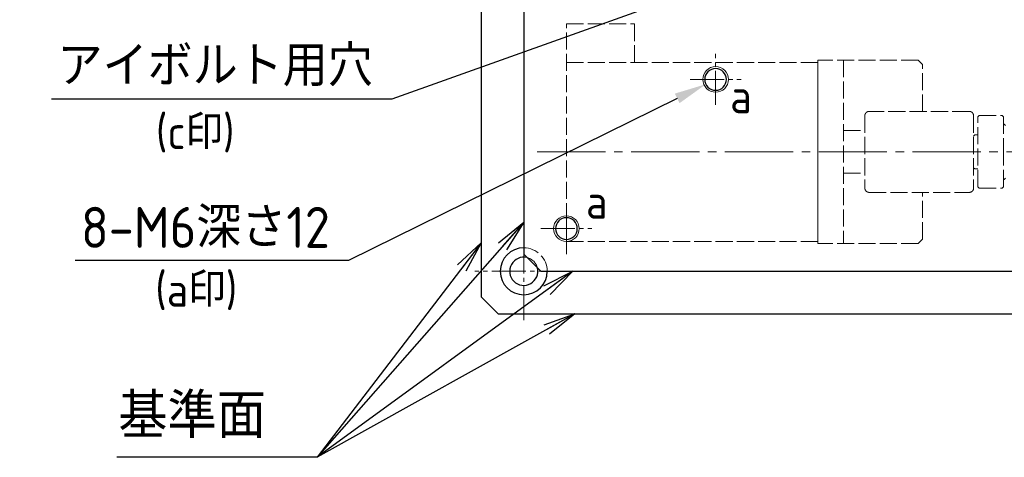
# Model space of a CAD drawing. Header units: millimetres. Extents: x 8809 to 9805, y 1960 to 2646.
# Tile 7 of 48: x 8809 to 9040, y 2099 to 2201. Entities that reach past the tile are written whole.
import ezdxf

# ---------------------------------------------------------------- set-up
doc = ezdxf.new("R2010")
doc.units = ezdxf.units.MM
doc.header["$LTSCALE"] = 0.8
doc.linetypes.add('GEN3', pattern=[6.25, 5, -1.25])
doc.linetypes.add('GEN7', pattern=[13.75, 10, -1.25, 1.25, -1.25])
doc.layers.get('0').update_dxf_attribs({"lineweight": 30})
for name, color, linetype, lineweight in [('3', 6, 'GEN3', 15), ('5', 3, 'Continuous', 15), ('6', 2, 'Continuous', 15), ('7', 4, 'GEN7', 15)]:
    doc.layers.add(name, color=color, linetype=linetype, lineweight=lineweight)
doc.styles.get("Standard").update_dxf_attribs({"font": 'ISOCP.SHX', "bigfont": 'EXTFONT.SHX'})
doc.dimstyles.new('GEN-ISO', dxfattribs={"dimtxt": 3.2, "dimasz": 2.5, "dimexe": 1, "dimexo": 0.5, "dimgap": 1, "dimtad": 1, "dimdec": 3, "dimdsep": 46, "dimtxsty": 'STANDARD', "dimblk1": 'OPEN', "dimblk2": 'OPEN', "dimsah": 1, "dimcen": 0, "dimclrd": 256, "dimclre": 256, "dimclrt": 2, "dimadec": 0, "dimazin": 0, "dimtp": 0.1, "dimtm": 0.1, "dimtfac": 0.71, "dimtdec": 3, "dimtmove": 0, "dimatfit": 3, "dimldrblk": 'OPEN', "dimfxl": 1, "dimtzin": 0, "dimarcsym": 0})
doc.dimstyles.new('GEN-ISO$3', dxfattribs={"dimtxt": 3.2, "dimasz": 2.5, "dimexe": 1, "dimexo": 0.5, "dimgap": 1, "dimtad": 1, "dimtoh": 1, "dimdec": 3, "dimdsep": 46, "dimtxsty": 'STANDARD', "dimblk2": 'OPEN', "dimcen": 0, "dimclrd": 256, "dimclre": 256, "dimclrt": 2, "dimadec": 0, "dimazin": 0, "dimtp": 0.1, "dimtm": 0.1, "dimtfac": 0.71, "dimtdec": 3, "dimtofl": 0, "dimtmove": 0, "dimatfit": 0, "dimldrblk": 'OPEN', "dimfxl": 1, "dimtzin": 0, "dimarcsym": 0})

# ---------------------------------------------------------------- blocks, each defined once
blk = doc.blocks.new('*D331')
at = {"layer": '5', "lineweight": -2, "transparency": 16777216}
for p, q in [((8963.4, 2183.01), (8886.29, 2144.95)), ((8886.29, 2144.95), (8822.23, 2144.95))]:
    blk.add_line(p, q, dxfattribs=at)
at = {"layer": '5', "transparency": 16777216}
blk.add_solid([(8962.84, 2184.13), (8963.95, 2181.89), (8970.12, 2186.33)], dxfattribs=at)
at = {"layer": 'DEFPOINTS', "color": 0, "transparency": 16777216}
for p in [(8974.7, 2188.59), (8970.12, 2186.33)]:
    blk.add_point(p, dxfattribs=at)
at = {"layer": '5', "color": 2, "transparency": 16777216, "insert": (8852.76, 2152.75), "char_height": 9.6, "attachment_point": 5}
blk.add_mtext('8-M6深さ12', dxfattribs=at)
blk = doc.blocks.new('_OPEN')
at = {"color": 0, "linetype": 'ByBlock'}
for p, q in [((-1, 0.167), (0, 0)), ((0, 0), (-1, -0.167)), ((0, 0), (-1, 0))]:
    blk.add_line(p, q, dxfattribs=at)
blk = doc.blocks.new('*D332')
at = {"layer": '5', "lineweight": -2, "transparency": 16777216}
for p, q in [((8995.64, 2218.26), (8896.44, 2182.83)), ((8896.44, 2182.83), (8816.64, 2182.83))]:
    blk.add_line(p, q, dxfattribs=at)
at = {"layer": '5', "transparency": 16777216}
blk.add_solid([(8995.22, 2219.43), (8996.06, 2217.08), (9002.7, 2220.78)], dxfattribs=at)
at = {"layer": 'DEFPOINTS', "color": 0, "transparency": 16777216}
for p in [(9012.12, 2224.14), (9002.7, 2220.78)]:
    blk.add_point(p, dxfattribs=at)
at = {"layer": '5', "color": 2, "transparency": 16777216, "insert": (8855.04, 2190.63), "char_height": 9.6, "attachment_point": 5}
blk.add_mtext('アイボルト用穴', dxfattribs=at)

msp = doc.modelspace()

# ---------------------------------------------------------------- linework, layer by layer
for p, q in [((8917.4089, 2448.4582), (8917.4089, 2136.4582)), ((8917.4089, 2448.4582), (8917.4089, 2136.4582)), ((8917.4089, 2136.4582), (8921.4089, 2132.4582)), ((8917.4089, 2136.4582), (8921.4089, 2132.4582)), ((8921.4089, 2132.4582), (9233.4089, 2132.4582)), ((8921.4089, 2132.4582), (9233.4089, 2132.4582))]:
    msp.add_line(p, q)
at = {"ltscale": 2}
for p, q in [((8927.4089, 2438.4582), (8927.4089, 2146.4582)), ((8931.4089, 2142.4582), (8927.4089, 2146.4582)), ((8931.4089, 2142.4582), (9223.4089, 2142.4582))]:
    msp.add_line(p, q, dxfattribs=at)
at = {"ltscale": 2, "extrusion": (0, 0, -1)}
for centre in [(-8972.4089, 2187.4582), (-8937.4089, 2152.4582)]:
    msp.add_circle(centre, 2.55, dxfattribs=at)
for radius, start, end in [(5.5, 90, 0), (3.3, 76.007583, 13.992417)]:
    msp.add_arc((8927.4089, 2142.4582), radius, start, end)
at = {"layer": '3'}
for p, q in [((8937.4088, 2149.4585), (8937.4088, 2200.4585)), ((8937.4088, 2200.4585), (8953.4088, 2200.4585)), ((8953.4088, 2191.4585), (8953.4088, 2200.4585)), ((8937.4088, 2191.4585), (8996.4088, 2191.4585)), ((8996.4099, 2149.4585), (8996.4077, 2191.4585)), ((9019.9088, 2191.9581), (8996.4088, 2191.9581)), ((8996.4088, 2148.9581), (8996.4088, 2191.9581)), ((8996.4088, 2149.4585), (8996.4088, 2191.4585)), ((9002.4088, 2191.9581), (9002.4088, 2148.9581)), ((9019.9088, 2191.9581), (9020.9088, 2190.9581)), ((8996.4088, 2190.4585), (8996.4088, 2150.4585)), ((8996.4088, 2190.4581), (8996.4088, 2150.4581)), ((9020.9088, 2179.9581), (9020.9088, 2190.9581)), ((9031.9088, 2179.9533), (9008.4088, 2179.9533)), ((9007.4088, 2178.9528), (9007.4088, 2161.9634)), ((9032.9088, 2178.9528), (9032.9088, 2161.9634)), ((9034.2089, 2178.958), (9033.9089, 2178.658)), ((9033.9089, 2162.258), (9033.9089, 2178.658)), ((9034.2089, 2178.958), (9039.6089, 2178.958)), ((9039.6089, 2178.958), (9039.9088, 2178.658)), ((9039.9089, 2178.658), (9039.9089, 2170.458)), ((9039.9089, 2176.958), (9039.9089, 2178.658)), ((9002.4088, 2175.4581), (9007.4088, 2175.4581)), ((9039.9089, 2176.958), (9040.1089, 2176.958)), ((9040.4089, 2176.658), (9040.1089, 2176.958)), ((9033.2089, 2174.458), (9032.9089, 2174.158)), ((9033.2089, 2174.458), (9033.9089, 2174.458)), ((9039.9089, 2162.258), (9039.9089, 2170.458)), ((9032.9089, 2166.758), (9033.2089, 2166.458)), ((9033.2089, 2166.458), (9033.9089, 2166.458)), ((9002.4088, 2165.4581), (9007.4088, 2165.4581)), ((9039.9089, 2163.958), (9040.1089, 2163.958)), ((9040.1089, 2163.958), (9040.4089, 2164.258)), ((9034.2089, 2161.9579), (9033.9089, 2162.258)), ((9034.2089, 2161.958), (9039.6089, 2161.958)), ((9039.6089, 2161.958), (9039.9089, 2162.258)), ((9008.4088, 2160.9628), (9031.9088, 2160.9628)), ((9020.9088, 2149.9581), (9020.9088, 2160.9581)), ((9020.9088, 2149.9581), (9019.9088, 2148.9581)), ((8937.4088, 2149.4585), (8996.4088, 2149.4585)), ((9019.9088, 2148.9581), (8996.4088, 2148.9581))]:
    msp.add_line(p, q, dxfattribs=at)
for points in [[(9007.4088, 2178.9528), (9007.4088, 2178.9596), (9007.409, 2178.9735), (9007.4094, 2178.9876), (9007.4096, 2178.9947), (9007.41, 2179.0018), (9007.4108, 2179.0161), (9007.4118, 2179.0306), (9007.413, 2179.0451), (9007.4145, 2179.0597), (9007.4162, 2179.0744), (9007.4171, 2179.0817), (9007.4181, 2179.0891), (9007.4202, 2179.1038), (9007.4226, 2179.1185), (9007.4252, 2179.1332), (9007.428, 2179.1479), (9007.431, 2179.1626), (9007.4326, 2179.1699), (9007.4342, 2179.1771), (9007.4377, 2179.1917), (9007.4413, 2179.2061), (9007.4432, 2179.2132), (9007.4452, 2179.2204), (9007.4492, 2179.2346), (9007.4535, 2179.2486), (9007.4557, 2179.2556), (9007.4579, 2179.2625), (9007.4625, 2179.2763), (9007.4672, 2179.2898), (9007.4721, 2179.3032), (9007.4771, 2179.3163), (9007.4822, 2179.3292), (9007.4848, 2179.3356), (9007.4875, 2179.3419), (9007.493, 2179.3547), (9007.4987, 2179.3675), (9007.5047, 2179.3804), (9007.5109, 2179.3934), (9007.5174, 2179.4063), (9007.5207, 2179.4128), (9007.5241, 2179.4193), (9007.531, 2179.4322), (9007.5382, 2179.4451), (9007.5456, 2179.4579), (9007.5532, 2179.4707), (9007.561, 2179.4834), (9007.565, 2179.4897), (9007.569, 2179.496), (9007.5772, 2179.5085), (9007.5856, 2179.5209), (9007.5942, 2179.5331), (9007.6029, 2179.5452), (9007.6118, 2179.5572), (9007.6163, 2179.5631), (9007.6209, 2179.5689), (9007.63, 2179.5805), (9007.6393, 2179.5918), (9007.6487, 2179.603), (9007.6582, 2179.6139), (9007.6678, 2179.6246), (9007.6726, 2179.6299), (9007.6774, 2179.6351), (9007.687, 2179.6453), (9007.6967, 2179.6553), (9007.7016, 2179.6602), (9007.7064, 2179.665), (9007.7164, 2179.6747), (9007.7266, 2179.6844), (9007.7318, 2179.6892), (9007.7371, 2179.694), (9007.7478, 2179.7036), (9007.7587, 2179.7131), (9007.7698, 2179.7225), (9007.7812, 2179.7318), (9007.7927, 2179.7409), (9007.7986, 2179.7455), (9007.8045, 2179.75), (9007.8164, 2179.7589), (9007.8285, 2179.7676), (9007.8407, 2179.7762), (9007.8531, 2179.7846), (9007.8656, 2179.7928), (9007.8719, 2179.7969), (9007.8782, 2179.8009), (9007.8909, 2179.8087), (9007.9037, 2179.8163), (9007.9165, 2179.8237), (9007.9294, 2179.8309), (9007.9423, 2179.8378), (9007.9488, 2179.8412), (9007.9553, 2179.8445), (9007.9682, 2179.851), (9007.9812, 2179.8572), (9007.994, 2179.8632), (9008.0069, 2179.869), (9008.0196, 2179.8745), (9008.026, 2179.8771), (9008.0324, 2179.8797), (9008.0453, 2179.8849), (9008.0584, 2179.8899), (9008.0717, 2179.8948), (9008.0853, 2179.8995), (9008.099, 2179.9041), (9008.1059, 2179.9063), (9008.1129, 2179.9085), (9008.127, 2179.9128), (9008.1412, 2179.9168), (9008.1483, 2179.9188), (9008.1555, 2179.9207), (9008.1699, 2179.9244), (9008.1844, 2179.9278), (9008.1917, 2179.9295), (9008.199, 2179.9311), (9008.2136, 2179.9341), (9008.2283, 2179.9369), (9008.243, 2179.9395), (9008.2577, 2179.9418), (9008.2725, 2179.944), (9008.2798, 2179.945), (9008.2872, 2179.9459), (9008.3018, 2179.9476), (9008.3164, 2179.949), (9008.331, 2179.9503), (9008.3454, 2179.9513), (9008.3597, 2179.9521), (9008.3668, 2179.9524), (9008.3739, 2179.9527), (9008.388, 2179.9531), (9008.4019, 2179.9533), (9008.4088, 2179.9533)], [(9008.4088, 2179.9533), (9008.4019, 2179.9533), (9008.388, 2179.9531), (9008.3739, 2179.9527), (9008.3668, 2179.9524), (9008.3597, 2179.9521), (9008.3454, 2179.9513), (9008.331, 2179.9503), (9008.3164, 2179.949), (9008.3018, 2179.9476), (9008.2872, 2179.9459), (9008.2798, 2179.945), (9008.2725, 2179.944), (9008.2577, 2179.9418), (9008.243, 2179.9395), (9008.2283, 2179.9369), (9008.2136, 2179.9341), (9008.199, 2179.9311), (9008.1917, 2179.9295), (9008.1844, 2179.9278), (9008.1699, 2179.9244), (9008.1555, 2179.9207), (9008.1483, 2179.9188), (9008.1412, 2179.9168), (9008.127, 2179.9128), (9008.1129, 2179.9085), (9008.1059, 2179.9063), (9008.099, 2179.9041), (9008.0853, 2179.8995), (9008.0717, 2179.8948), (9008.0584, 2179.8899), (9008.0453, 2179.8849), (9008.0324, 2179.8797), (9008.026, 2179.8771), (9008.0196, 2179.8745), (9008.0069, 2179.869), (9007.994, 2179.8632), (9007.9812, 2179.8572), (9007.9682, 2179.851), (9007.9553, 2179.8445), (9007.9488, 2179.8412), (9007.9423, 2179.8378), (9007.9294, 2179.8309), (9007.9165, 2179.8237), (9007.9037, 2179.8163), (9007.8909, 2179.8087), (9007.8782, 2179.8009), (9007.8719, 2179.7969), (9007.8656, 2179.7928), (9007.8531, 2179.7846), (9007.8407, 2179.7762), (9007.8285, 2179.7676), (9007.8164, 2179.7589), (9007.8045, 2179.75), (9007.7986, 2179.7455), (9007.7927, 2179.7409), (9007.7812, 2179.7318), (9007.7698, 2179.7225), (9007.7587, 2179.7131), (9007.7478, 2179.7036), (9007.7371, 2179.694), (9007.7318, 2179.6892), (9007.7266, 2179.6844), (9007.7164, 2179.6747), (9007.7064, 2179.665), (9007.7016, 2179.6602), (9007.6967, 2179.6553), (9007.687, 2179.6453), (9007.6774, 2179.6351), (9007.6726, 2179.6299), (9007.6678, 2179.6246), (9007.6582, 2179.6139), (9007.6487, 2179.603), (9007.6393, 2179.5918), (9007.63, 2179.5805), (9007.6209, 2179.5689), (9007.6163, 2179.5631), (9007.6118, 2179.5572), (9007.6029, 2179.5452), (9007.5942, 2179.5331), (9007.5856, 2179.5209), (9007.5772, 2179.5085), (9007.569, 2179.496), (9007.565, 2179.4897), (9007.561, 2179.4834), (9007.5532, 2179.4707), (9007.5456, 2179.4579), (9007.5382, 2179.4451), (9007.531, 2179.4322), (9007.5241, 2179.4193), (9007.5207, 2179.4128), (9007.5174, 2179.4063), (9007.5109, 2179.3934), (9007.5047, 2179.3804), (9007.4987, 2179.3675), (9007.493, 2179.3547), (9007.4875, 2179.3419), (9007.4848, 2179.3356), (9007.4822, 2179.3292), (9007.4771, 2179.3163), (9007.4721, 2179.3032), (9007.4672, 2179.2898), (9007.4625, 2179.2763), (9007.4579, 2179.2625), (9007.4557, 2179.2556), (9007.4535, 2179.2486), (9007.4492, 2179.2346), (9007.4452, 2179.2204), (9007.4432, 2179.2132), (9007.4413, 2179.2061), (9007.4377, 2179.1917), (9007.4342, 2179.1771), (9007.4326, 2179.1699), (9007.431, 2179.1626), (9007.428, 2179.1479), (9007.4252, 2179.1332), (9007.4226, 2179.1185), (9007.4202, 2179.1038), (9007.4181, 2179.0891), (9007.4171, 2179.0817), (9007.4162, 2179.0744), (9007.4145, 2179.0597), (9007.413, 2179.0451), (9007.4118, 2179.0306), (9007.4108, 2179.0161), (9007.41, 2179.0018), (9007.4096, 2178.9947), (9007.4094, 2178.9876), (9007.409, 2178.9735), (9007.4088, 2178.9596), (9007.4088, 2178.9528)], [(9031.9088, 2179.9533), (9031.9178, 2179.9533), (9031.9361, 2179.9529), (9031.9547, 2179.9523), (9031.9641, 2179.9518), (9031.9735, 2179.9512), (9031.9925, 2179.9498), (9032.0116, 2179.948), (9032.0308, 2179.9458), (9032.0501, 2179.9433), (9032.0694, 2179.9403), (9032.0791, 2179.9387), (9032.0888, 2179.937), (9032.108, 2179.9333), (9032.1272, 2179.9292), (9032.1463, 2179.9247), (9032.1652, 2179.9199), (9032.1839, 2179.9147), (9032.1932, 2179.912), (9032.2024, 2179.9092), (9032.2207, 2179.9034), (9032.2386, 2179.8973), (9032.2475, 2179.8942)], [(9032.9088, 2178.9528), (9032.9087, 2178.9596), (9032.9085, 2178.9735), (9032.9082, 2178.9876), (9032.9079, 2178.9947), (9032.9076, 2179.0018), (9032.9068, 2179.0161), (9032.9057, 2179.0306), (9032.9045, 2179.0451), (9032.903, 2179.0597), (9032.9014, 2179.0744), (9032.9004, 2179.0817), (9032.8994, 2179.0891), (9032.8973, 2179.1038), (9032.895, 2179.1185), (9032.8924, 2179.1332), (9032.8896, 2179.1479), (9032.8865, 2179.1626), (9032.8849, 2179.1699), (9032.8833, 2179.1771), (9032.8798, 2179.1917), (9032.8762, 2179.2061), (9032.8743, 2179.2132), (9032.8723, 2179.2204), (9032.8683, 2179.2346), (9032.864, 2179.2486), (9032.8619, 2179.2556), (9032.8596, 2179.2625), (9032.8551, 2179.2763), (9032.8503, 2179.2898), (9032.8454, 2179.3032), (9032.8404, 2179.3163), (9032.8353, 2179.3292), (9032.8327, 2179.3356), (9032.83, 2179.3419), (9032.8245, 2179.3547), (9032.8188, 2179.3675), (9032.8128, 2179.3804), (9032.8066, 2179.3934), (9032.8001, 2179.4063), (9032.7968, 2179.4128), (9032.7934, 2179.4193), (9032.7865, 2179.4322), (9032.7793, 2179.4451), (9032.772, 2179.4579), (9032.7644, 2179.4707), (9032.7565, 2179.4834), (9032.7526, 2179.4897), (9032.7485, 2179.496), (9032.7403, 2179.5085), (9032.7319, 2179.5209), (9032.7233, 2179.5331), (9032.7146, 2179.5452), (9032.7057, 2179.5572), (9032.7012, 2179.5631), (9032.6967, 2179.5689), (9032.6875, 2179.5805), (9032.6782, 2179.5918), (9032.6688, 2179.603), (9032.6593, 2179.6139), (9032.6498, 2179.6246), (9032.645, 2179.6299), (9032.6402, 2179.6351), (9032.6305, 2179.6453), (9032.6208, 2179.6553), (9032.616, 2179.6602), (9032.6111, 2179.665), (9032.6011, 2179.6747), (9032.5909, 2179.6844), (9032.5857, 2179.6892), (9032.5805, 2179.694), (9032.5698, 2179.7036), (9032.5588, 2179.7131), (9032.5477, 2179.7225), (9032.5363, 2179.7318), (9032.5248, 2179.7409), (9032.5189, 2179.7455), (9032.513, 2179.75), (9032.5011, 2179.7589), (9032.489, 2179.7676), (9032.4768, 2179.7762), (9032.4645, 2179.7846), (9032.452, 2179.7928), (9032.4457, 2179.7969), (9032.4394, 2179.8009), (9032.4267, 2179.8087), (9032.4139, 2179.8163), (9032.401, 2179.8237), (9032.3881, 2179.8309), (9032.3752, 2179.8378), (9032.3687, 2179.8412), (9032.3622, 2179.8445), (9032.3493, 2179.851), (9032.3364, 2179.8572), (9032.3235, 2179.8632), (9032.3106, 2179.869), (9032.2979, 2179.8745), (9032.2915, 2179.8771), (9032.2852, 2179.8797), (9032.2723, 2179.8849), (9032.2591, 2179.8899), (9032.2458, 2179.8948), (9032.2322, 2179.8995), (9032.2185, 2179.9041), (9032.2116, 2179.9063), (9032.2046, 2179.9085), (9032.1906, 2179.9128), (9032.1764, 2179.9168), (9032.1692, 2179.9188), (9032.1621, 2179.9207), (9032.1476, 2179.9244), (9032.1331, 2179.9278), (9032.1259, 2179.9295), (9032.1186, 2179.9311), (9032.1039, 2179.9341), (9032.0892, 2179.9369), (9032.0745, 2179.9395), (9032.0598, 2179.9418), (9032.0451, 2179.944), (9032.0377, 2179.945), (9032.0304, 2179.9459), (9032.0157, 2179.9476), (9032.0011, 2179.949), (9031.9866, 2179.9503), (9031.9721, 2179.9513), (9031.9578, 2179.9521), (9031.9507, 2179.9524), (9031.9436, 2179.9527), (9031.9295, 2179.9531), (9031.9156, 2179.9533), (9031.9088, 2179.9533)], [(9032.2475, 2179.8942), (9032.2783, 2179.8825), (9032.3384, 2179.8563), (9032.399, 2179.8248), (9032.429, 2179.8072), (9032.434, 2179.8042), (9032.4439, 2179.798), (9032.4537, 2179.7917), (9032.4586, 2179.7885), (9032.4635, 2179.7853), (9032.4732, 2179.7787), (9032.4828, 2179.7721), (9032.5156, 2179.748), (9032.5688, 2179.7045), (9032.6169, 2179.6593), (9032.662, 2179.6109), (9032.6876, 2179.5803), (9032.6948, 2179.5713), (9032.7019, 2179.5621), (9032.7054, 2179.5575), (9032.7089, 2179.5529), (9032.7158, 2179.5435), (9032.7227, 2179.5341), (9032.726, 2179.5293), (9032.7294, 2179.5246), (9032.736, 2179.5149), (9032.7425, 2179.5052), (9032.7457, 2179.5003), (9032.7489, 2179.4954), (9032.7552, 2179.4856), (9032.7613, 2179.4757), (9032.7818, 2179.4407), (9032.813, 2179.38), (9032.839, 2179.32), (9032.8615, 2179.2569), (9032.8729, 2179.2184), (9032.8759, 2179.2072), (9032.8788, 2179.1959), (9032.8802, 2179.1903), (9032.8815, 2179.1846), (9032.8842, 2179.1733), (9032.8867, 2179.1619), (9032.8879, 2179.1562), (9032.8944, 2179.1217), (9032.9038, 2179.0528), (9032.9082, 2178.9854), (9032.9088, 2178.9528)], [(9008.4088, 2160.9628), (9008.4019, 2160.9628), (9008.388, 2160.963), (9008.3739, 2160.9634), (9008.3668, 2160.9637), (9008.3597, 2160.964), (9008.3454, 2160.9648), (9008.331, 2160.9658), (9008.3164, 2160.9671), (9008.3018, 2160.9685), (9008.2872, 2160.9702), (9008.2798, 2160.9711), (9008.2725, 2160.9721), (9008.2577, 2160.9743), (9008.243, 2160.9766), (9008.2283, 2160.9792), (9008.2136, 2160.982), (9008.199, 2160.9851), (9008.1917, 2160.9867), (9008.1844, 2160.9883), (9008.1699, 2160.9918), (9008.1555, 2160.9954), (9008.1483, 2160.9973), (9008.1412, 2160.9993), (9008.127, 2161.0033), (9008.1129, 2161.0076), (9008.1059, 2161.0098), (9008.099, 2161.012), (9008.0853, 2161.0166), (9008.0717, 2161.0213), (9008.0584, 2161.0262), (9008.0453, 2161.0312), (9008.0324, 2161.0364), (9008.026, 2161.039), (9008.0196, 2161.0416), (9008.0069, 2161.0471), (9007.994, 2161.0529), (9007.9812, 2161.0589), (9007.9682, 2161.0651), (9007.9553, 2161.0716), (9007.9488, 2161.0749), (9007.9423, 2161.0783), (9007.9294, 2161.0852), (9007.9165, 2161.0924), (9007.9037, 2161.0998), (9007.8909, 2161.1074), (9007.8782, 2161.1152), (9007.8719, 2161.1192), (9007.8656, 2161.1233), (9007.8531, 2161.1315), (9007.8407, 2161.1399), (9007.8285, 2161.1485), (9007.8164, 2161.1572), (9007.8045, 2161.1661), (9007.7986, 2161.1706), (9007.7927, 2161.1752), (9007.7812, 2161.1844), (9007.7698, 2161.1937), (9007.7587, 2161.2031), (9007.7478, 2161.2125), (9007.7371, 2161.2221), (9007.7318, 2161.2269), (9007.7266, 2161.2317), (9007.7164, 2161.2414), (9007.7064, 2161.2511), (9007.7016, 2161.2559), (9007.6967, 2161.2608), (9007.687, 2161.2708), (9007.6774, 2161.281), (9007.6726, 2161.2862), (9007.6678, 2161.2915), (9007.6582, 2161.3022), (9007.6487, 2161.3131), (9007.6393, 2161.3243), (9007.63, 2161.3356), (9007.6209, 2161.3472), (9007.6163, 2161.3531), (9007.6118, 2161.359), (9007.6029, 2161.3709), (9007.5942, 2161.383), (9007.5856, 2161.3952), (9007.5772, 2161.4076), (9007.569, 2161.4201), (9007.565, 2161.4264), (9007.561, 2161.4327), (9007.5532, 2161.4454), (9007.5456, 2161.4582), (9007.5382, 2161.471), (9007.531, 2161.4839), (9007.5241, 2161.4969), (9007.5207, 2161.5033), (9007.5174, 2161.5098), (9007.5109, 2161.5228), (9007.5047, 2161.5357), (9007.4987, 2161.5486), (9007.493, 2161.5614), (9007.4875, 2161.5742), (9007.4848, 2161.5805), (9007.4822, 2161.5869), (9007.4771, 2161.5998), (9007.4721, 2161.613), (9007.4672, 2161.6263), (9007.4625, 2161.6399), (9007.4579, 2161.6536), (9007.4557, 2161.6605), (9007.4535, 2161.6675), (9007.4492, 2161.6815), (9007.4452, 2161.6957), (9007.4432, 2161.7029), (9007.4413, 2161.71), (9007.4377, 2161.7245), (9007.4342, 2161.739), (9007.4326, 2161.7463), (9007.431, 2161.7536), (9007.428, 2161.7682), (9007.4252, 2161.7829), (9007.4226, 2161.7976), (9007.4202, 2161.8123), (9007.4181, 2161.8271), (9007.4171, 2161.8344), (9007.4162, 2161.8418), (9007.4145, 2161.8564), (9007.413, 2161.871), (9007.4118, 2161.8856), (9007.4108, 2161.9), (9007.41, 2161.9143), (9007.4096, 2161.9214), (9007.4094, 2161.9285), (9007.409, 2161.9426), (9007.4088, 2161.9565), (9007.4088, 2161.9634)], [(9007.4088, 2161.9634), (9007.4088, 2161.9565), (9007.409, 2161.9426), (9007.4094, 2161.9285), (9007.4096, 2161.9214), (9007.41, 2161.9143), (9007.4108, 2161.9), (9007.4118, 2161.8856), (9007.413, 2161.871), (9007.4145, 2161.8564), (9007.4162, 2161.8418), (9007.4171, 2161.8344), (9007.4181, 2161.8271), (9007.4202, 2161.8123), (9007.4226, 2161.7976), (9007.4252, 2161.7829), (9007.428, 2161.7682), (9007.431, 2161.7536), (9007.4326, 2161.7463), (9007.4342, 2161.739), (9007.4377, 2161.7245), (9007.4413, 2161.71), (9007.4432, 2161.7029), (9007.4452, 2161.6957), (9007.4492, 2161.6815), (9007.4535, 2161.6675), (9007.4557, 2161.6605), (9007.4579, 2161.6536), (9007.4625, 2161.6399), (9007.4672, 2161.6263), (9007.4721, 2161.613), (9007.4771, 2161.5998), (9007.4822, 2161.5869), (9007.4848, 2161.5805), (9007.4875, 2161.5742), (9007.493, 2161.5614), (9007.4987, 2161.5486), (9007.5047, 2161.5357), (9007.5109, 2161.5228), (9007.5174, 2161.5098), (9007.5207, 2161.5033), (9007.5241, 2161.4969), (9007.531, 2161.4839), (9007.5382, 2161.471), (9007.5456, 2161.4582), (9007.5532, 2161.4454), (9007.561, 2161.4327), (9007.565, 2161.4264), (9007.569, 2161.4201), (9007.5772, 2161.4076), (9007.5856, 2161.3952), (9007.5942, 2161.383), (9007.6029, 2161.3709), (9007.6118, 2161.359), (9007.6163, 2161.3531), (9007.6209, 2161.3472), (9007.63, 2161.3356), (9007.6393, 2161.3243), (9007.6487, 2161.3131), (9007.6582, 2161.3022), (9007.6678, 2161.2915), (9007.6726, 2161.2862), (9007.6774, 2161.281), (9007.687, 2161.2708), (9007.6967, 2161.2608), (9007.7016, 2161.2559), (9007.7064, 2161.2511), (9007.7164, 2161.2414), (9007.7266, 2161.2317), (9007.7318, 2161.2269), (9007.7371, 2161.2221), (9007.7478, 2161.2125), (9007.7587, 2161.2031), (9007.7698, 2161.1937), (9007.7812, 2161.1844), (9007.7927, 2161.1752), (9007.7986, 2161.1706), (9007.8045, 2161.1661), (9007.8164, 2161.1572), (9007.8285, 2161.1485), (9007.8407, 2161.1399), (9007.8531, 2161.1315), (9007.8656, 2161.1233), (9007.8719, 2161.1192), (9007.8782, 2161.1152), (9007.8909, 2161.1074), (9007.9037, 2161.0998), (9007.9165, 2161.0924), (9007.9294, 2161.0852), (9007.9423, 2161.0783), (9007.9488, 2161.0749), (9007.9553, 2161.0716), (9007.9682, 2161.0651), (9007.9812, 2161.0589), (9007.994, 2161.0529), (9008.0069, 2161.0471), (9008.0196, 2161.0416), (9008.026, 2161.039), (9008.0324, 2161.0364), (9008.0453, 2161.0312), (9008.0584, 2161.0262), (9008.0717, 2161.0213), (9008.0853, 2161.0166), (9008.099, 2161.012), (9008.1059, 2161.0098), (9008.1129, 2161.0076), (9008.127, 2161.0033), (9008.1412, 2160.9993), (9008.1483, 2160.9973), (9008.1555, 2160.9954), (9008.1699, 2160.9918), (9008.1844, 2160.9883), (9008.1917, 2160.9867), (9008.199, 2160.9851), (9008.2136, 2160.982), (9008.2283, 2160.9792), (9008.243, 2160.9766), (9008.2577, 2160.9743), (9008.2725, 2160.9721), (9008.2798, 2160.9711), (9008.2872, 2160.9702), (9008.3018, 2160.9685), (9008.3164, 2160.9671), (9008.331, 2160.9658), (9008.3454, 2160.9648), (9008.3597, 2160.964), (9008.3668, 2160.9637), (9008.3739, 2160.9634), (9008.388, 2160.963), (9008.4019, 2160.9628), (9008.4088, 2160.9628)], [(9031.9088, 2160.9628), (9031.9156, 2160.9628), (9031.9295, 2160.963), (9031.9436, 2160.9634), (9031.9507, 2160.9637), (9031.9578, 2160.964), (9031.9721, 2160.9648), (9031.9866, 2160.9658), (9032.0011, 2160.9671), (9032.0157, 2160.9685), (9032.0304, 2160.9702), (9032.0377, 2160.9711), (9032.0451, 2160.9721), (9032.0598, 2160.9743), (9032.0745, 2160.9766), (9032.0892, 2160.9792), (9032.1039, 2160.982), (9032.1186, 2160.9851), (9032.1259, 2160.9867), (9032.1331, 2160.9883), (9032.1476, 2160.9918), (9032.1621, 2160.9954), (9032.1692, 2160.9973), (9032.1764, 2160.9993), (9032.1906, 2161.0033), (9032.2046, 2161.0076), (9032.2116, 2161.0098), (9032.2185, 2161.012), (9032.2322, 2161.0166), (9032.2458, 2161.0213), (9032.2591, 2161.0262), (9032.2723, 2161.0312), (9032.2852, 2161.0364), (9032.2915, 2161.039), (9032.2979, 2161.0416), (9032.3106, 2161.0471), (9032.3235, 2161.0529), (9032.3364, 2161.0589), (9032.3493, 2161.0651), (9032.3622, 2161.0716), (9032.3687, 2161.0749), (9032.3752, 2161.0783), (9032.3881, 2161.0852), (9032.401, 2161.0924), (9032.4139, 2161.0998), (9032.4267, 2161.1074), (9032.4394, 2161.1152), (9032.4457, 2161.1192), (9032.452, 2161.1233), (9032.4645, 2161.1315), (9032.4768, 2161.1399), (9032.489, 2161.1485), (9032.5011, 2161.1572), (9032.513, 2161.1661), (9032.5189, 2161.1706), (9032.5248, 2161.1752), (9032.5363, 2161.1844), (9032.5477, 2161.1937), (9032.5588, 2161.2031), (9032.5698, 2161.2125), (9032.5805, 2161.2221), (9032.5857, 2161.2269), (9032.5909, 2161.2317), (9032.6011, 2161.2414), (9032.6111, 2161.2511), (9032.616, 2161.2559), (9032.6208, 2161.2608), (9032.6305, 2161.2708), (9032.6402, 2161.281), (9032.645, 2161.2862), (9032.6498, 2161.2915), (9032.6593, 2161.3022), (9032.6688, 2161.3131), (9032.6782, 2161.3243), (9032.6875, 2161.3356), (9032.6967, 2161.3472), (9032.7012, 2161.3531), (9032.7057, 2161.359), (9032.7146, 2161.3709), (9032.7233, 2161.383), (9032.7319, 2161.3952), (9032.7403, 2161.4076), (9032.7485, 2161.4201), (9032.7526, 2161.4264), (9032.7565, 2161.4327), (9032.7644, 2161.4454), (9032.772, 2161.4582), (9032.7793, 2161.471), (9032.7865, 2161.4839), (9032.7934, 2161.4969), (9032.7968, 2161.5033), (9032.8001, 2161.5098), (9032.8066, 2161.5228), (9032.8128, 2161.5357), (9032.8188, 2161.5486), (9032.8245, 2161.5614), (9032.83, 2161.5742), (9032.8327, 2161.5805), (9032.8353, 2161.5869), (9032.8404, 2161.5998), (9032.8454, 2161.613), (9032.8503, 2161.6263), (9032.8551, 2161.6399), (9032.8596, 2161.6536), (9032.8619, 2161.6605), (9032.864, 2161.6675), (9032.8683, 2161.6815), (9032.8723, 2161.6957), (9032.8743, 2161.7029), (9032.8762, 2161.71), (9032.8798, 2161.7245), (9032.8833, 2161.739), (9032.8849, 2161.7463), (9032.8865, 2161.7536), (9032.8896, 2161.7682), (9032.8924, 2161.7829), (9032.895, 2161.7976), (9032.8973, 2161.8123), (9032.8994, 2161.8271), (9032.9004, 2161.8344), (9032.9014, 2161.8418), (9032.903, 2161.8564), (9032.9045, 2161.871), (9032.9057, 2161.8856), (9032.9068, 2161.9), (9032.9076, 2161.9143), (9032.9079, 2161.9214), (9032.9082, 2161.9285), (9032.9085, 2161.9426), (9032.9087, 2161.9565), (9032.9088, 2161.9634)], [(9032.7113, 2161.3664), (9032.7046, 2161.3575), (9032.691, 2161.34), (9032.677, 2161.3229), (9032.67, 2161.3145), (9032.6629, 2161.3063), (9032.6486, 2161.2902), (9032.6341, 2161.2746), (9032.6196, 2161.2596), (9032.6049, 2161.245), (9032.5896, 2161.2305), (9032.5818, 2161.2233), (9032.5738, 2161.2161), (9032.5575, 2161.2019), (9032.5406, 2161.1878), (9032.5233, 2161.174), (9032.5056, 2161.1605), (9032.4875, 2161.1474), (9032.4784, 2161.141), (9032.4691, 2161.1346), (9032.4504, 2161.1223), (9032.4314, 2161.1103), (9032.4219, 2161.1045)], [(9032.9088, 2161.9634), (9032.9086, 2161.9465), (9032.9075, 2161.9121), (9032.905, 2161.8769), (9032.9033, 2161.8592), (9032.9013, 2161.8413), (9032.8962, 2161.8054), (9032.8898, 2161.7696), (9032.8821, 2161.734), (9032.8732, 2161.6989), (9032.8631, 2161.6644), (9032.8577, 2161.6476), (9032.852, 2161.6309), (9032.84, 2161.5986), (9032.8271, 2161.5674), (9032.813, 2161.5361), (9032.7974, 2161.5046), (9032.7805, 2161.473), (9032.7715, 2161.4574), (9032.7622, 2161.4418), (9032.7426, 2161.4111), (9032.722, 2161.3811), (9032.7113, 2161.3664)], [(9031.9319, 2160.9631), (9031.928, 2160.963), (9031.9203, 2160.9629), (9031.9126, 2160.9628), (9031.9088, 2160.9628)], [(9031.9801, 2160.9653), (9031.972, 2160.9648), (9031.9558, 2160.9639), (9031.9398, 2160.9633), (9031.9319, 2160.9631)], [(9032.27, 2161.0304), (9032.2626, 2161.0275), (9032.2477, 2161.022), (9032.2324, 2161.0166), (9032.2247, 2161.014), (9032.2169, 2161.0115), (9032.2013, 2161.0065), (9032.1854, 2161.0018), (9032.1693, 2160.9974), (9032.1531, 2160.9931), (9032.1368, 2160.9892), (9032.1286, 2160.9873), (9032.1204, 2160.9855), (9032.1039, 2160.982), (9032.0874, 2160.9789), (9032.0708, 2160.976), (9032.0542, 2160.9734), (9032.0376, 2160.9711), (9032.0293, 2160.9701), (9032.0211, 2160.9691), (9032.0046, 2160.9674), (9031.9882, 2160.966), (9031.9801, 2160.9653)], [(9032.3784, 2161.08), (9032.3603, 2161.0706), (9032.324, 2161.0531), (9032.2881, 2161.0376), (9032.27, 2161.0304)], [(9032.4219, 2161.1045), (9032.4147, 2161.1003), (9032.4002, 2161.092), (9032.3857, 2161.0839), (9032.3784, 2161.08)]]:
    msp.add_lwpolyline(points, dxfattribs=at)
for radius, start, end in [(5.5, 0, 90), (3.3, 13.992417, 76.007583)]:
    msp.add_arc((8927.4089, 2142.4582), radius, start, end, dxfattribs=at)
at = {"layer": '6', "ltscale": 2, "extrusion": (0, 0, -1)}
for centre in [(-8972.4089, 2187.4582), (-8937.4089, 2152.4582)]:
    msp.add_circle(centre, 3, dxfattribs=at)
at = {"layer": '7'}
for p, q in [((8972.4089, 2181.4582), (8972.4089, 2193.4582)), ((8966.4089, 2187.4582), (8978.4089, 2187.4582)), ((8937.4089, 2146.4582), (8937.4089, 2158.4582)), ((8927.4089, 2130.9582), (8927.4089, 2153.9582)), ((8931.4089, 2152.4582), (8943.4089, 2152.4582)), ((8938.9089, 2142.4582), (8915.9089, 2142.4582))]:
    msp.add_line(p, q, dxfattribs=at)
at = {"layer": '7', "ltscale": 2}
msp.add_line((8930.5899, 2170.458), (9156.4089, 2170.4582), dxfattribs=at)

# ---------------------------------------------------------------- texts
at = {"layer": '5', "color": 2, "insert": (8866.9598, 2103.3259), "char_height": 10.5, "width": 42.864464, "attachment_point": 9}
msp.add_mtext('基準面', dxfattribs=at)
at = {"layer": '6'}
for s, p in [('a', (8975.8006, 2179.522)), ('(c印)', (8841.142, 2171.1021)), ('a', (8941.9966, 2154.7713)), ('(a印)', (8840.9887, 2134.1267))]:
    msp.add_text(s, height=8, dxfattribs=at).set_placement(p)

# ---------------------------------------------------------------- dimensions: what is measured, and where the dimension line sits
at = {"layer": '5'}
for p1, p2, text, picture, middle in [((9012.1176, 2224.1412), (9002.7001, 2220.7781), 'アイボルト用穴', '*D332', (8855.0353, 2182.8291)), ((8974.6955, 2188.5869), (8970.1223, 2186.3295), '8-M6深さ12', '*D331', (8852.757, 2144.9456))]:
    dim = msp.add_diameter_dim_2p(p1=p1, p2=p2, text=text, dimstyle='GEN-ISO$3', override={"dimscale": 3, "dimarcsym": 1}, dxfattribs=at)
    dim.commit()
    dim.dimension.update_dxf_attribs({"geometry": picture, "text_midpoint": middle, "dimtype": 163})

# ---------------------------------------------------------------- leaders
for points in [[(8927.4089, 2153.9582), (8878.9598, 2098.8259)], [(8938.9089, 2142.4582), (8878.9598, 2098.8259)], [(8939.3899, 2132.4582), (8878.9598, 2098.8259)]]:
    msp.add_leader(points, dimstyle='GEN-ISO', override={"dimscale": 3, "dimgap": 1.5, "dimtad": 1, "dimdec": 3, "dimtdec": 3, "dimarcsym": 1}, dxfattribs=at)
at = {"layer": '5', "annotation_type": 0, "has_hookline": 1, "hookline_direction": 1, "text_width": 35}
msp.add_leader([(8917.4089, 2149.1661), (8878.9598, 2098.8259), (8871.4598, 2098.8259)], dimstyle='GEN-ISO', override={"dimscale": 3, "dimgap": 1.5, "dimtad": 1, "dimdec": 3, "dimtdec": 3, "dimarcsym": 1}, dxfattribs=at)

doc.saveas('drawing.dxf')
